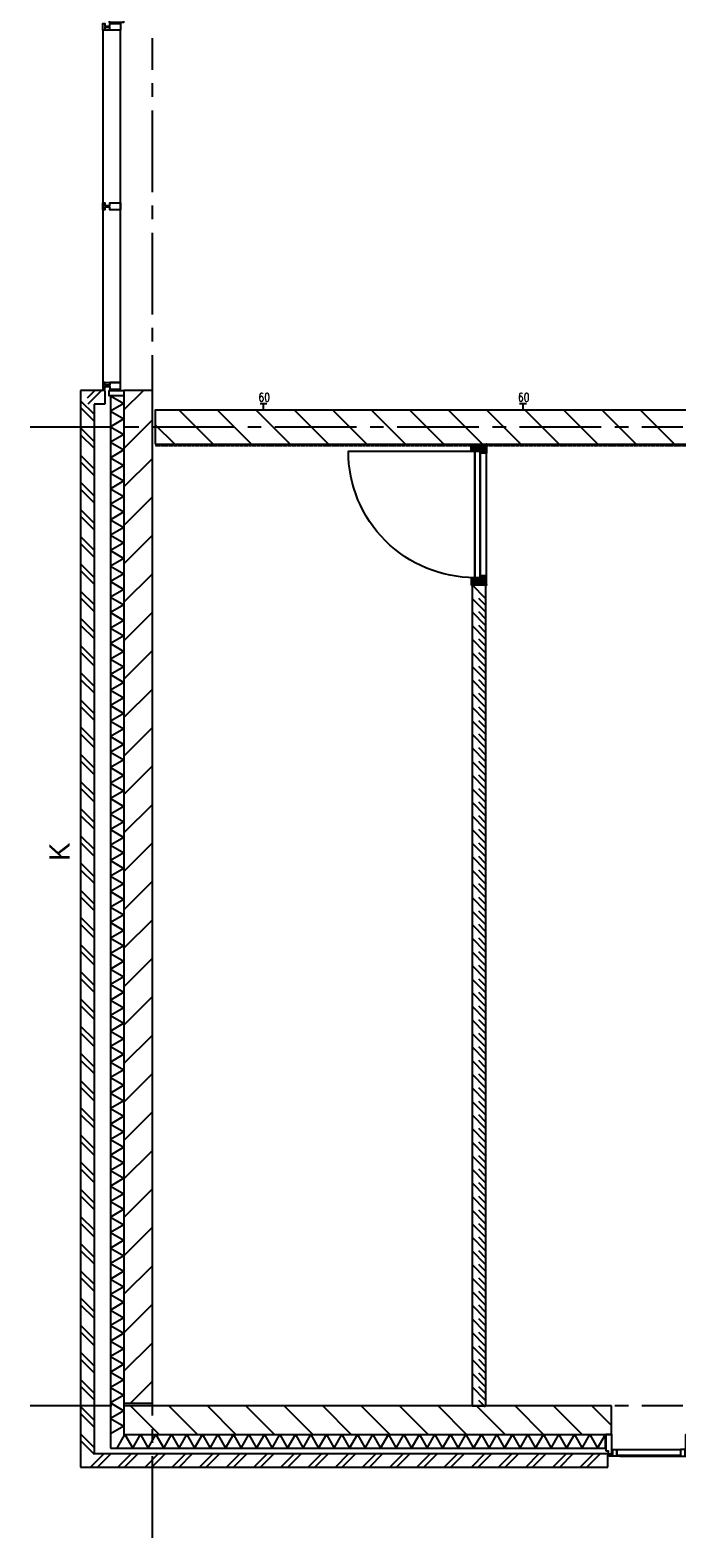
# Model space of a CAD drawing. Extents: x -66955 to 52345, y -20450 to 69550.
# Tile 3 of 132: x -54230 to -49473, y -520 to 10571. Entities that reach past the tile are written whole.
import ezdxf
from ezdxf.enums import TextEntityAlignment as Align

# ---------------------------------------------------------------- set-up
doc = ezdxf.new("R2010")
doc.units = 0
doc.header["$MEASUREMENT"] = 0
doc.linetypes.add('DASHED', pattern=[0.75, 0.5, -0.25])
for name, color, linetype in [('STRAMIEN--05-', 7, 'CONTINUOUS'), ('STRAMIEN--E7-', 7, 'CONTINUOUS'), ('VERD1$--21-', 7, 'CONTINUOUS'), ('VERD1$--22-', 7, 'CONTINUOUS'), ('VERD1$--31-', 7, 'CONTINUOUS'), ('VERD1$--32-', 7, 'CONTINUOUS'), ('VERD1$--E5-', 7, 'CONTINUOUS'), ('VERD1--E5-', 7, 'CONTINUOUS')]:
    doc.layers.add(name, color=color, linetype=linetype)
doc.styles.add('ROMANS', font='ROMANS', dxfattribs={"height": 0.2})
doc.styles.add('txt', font='TXT', dxfattribs={"height": 0.2})

# ---------------------------------------------------------------- blocks, each defined once
blk = doc.blocks.new('*O144')
at = {"layer": 'VERD1$--32-', "color": 7, "linetype": 'CONTINUOUS'}
for p, q in [((-27.85, 41.5), (-57, 12.35)), ((-41.99, 41.5), (-57, 26.49)), ((-56.14, 41.5), (-57, 40.64)), ((-22.71, 32.5), (-57, -1.79)), ((-57, 28.22), (-20.28, -8.5)), ((-57, 14.08), (-34.42, -8.5)), ((-56.14, 41.5), (-6.14, -8.5)), ((-8.57, 32.5), (-43.57, -2.5)), ((-41.99, 41.5), (8.01, -8.5)), ((5.57, 32.5), (-35.43, -8.5)), ((-27.85, 41.5), (-27, 40.65)), ((19.72, 32.5), (-21.28, -8.5)), ((-18.85, 32.5), (39.15, -25.5)), ((42.86, 41.5), (-7.14, -8.5)), ((-4.71, 32.5), (53.29, -25.5)), ((57, 41.5), (7, -8.5)), ((9.43, 32.5), (57, -15.07)), ((57, 27.36), (10, -19.64)), ((57, 13.22), (18.28, -25.5)), ((23.57, 32.5), (57, -0.93)), ((28.72, 41.5), (27, 39.78)), ((28.72, 41.5), (57, 13.22)), ((42.86, 41.5), (57, 27.36)), ((-57, -0.06), (-54.56, -2.5)), ((10, -10.49), (25.01, -25.5)), ((10, -24.64), (10.86, -25.5)), ((57, -0.93), (32.43, -25.5)), ((57, -15.07), (46.57, -25.5))]:
    blk.add_line(p, q, dxfattribs=at)
blk.add_lwpolyline([(57, 41.5), (57, -25.5), (10, -25.5), (10, -8.5), (-41, -8.5), (-41, -2.5), (-57, -2.5), (-57, 41.5), (-27, 41.5), (-27, 32.5), (27, 32.5), (27, 41.5)], close=True, dxfattribs=at)
blk.add_lwpolyline([(57, 41.5), (57, -25.5), (10, -25.5), (10, -8.5), (-41, -8.5), (-41, -2.5), (-57, -2.5), (-57, 41.5), (-27, 41.5), (-27, 32.5), (27, 32.5), (27, 41.5)], close=True, dxfattribs=at)
blk.add_point((57, 41.5), dxfattribs=at)
at = {"layer": 'VERD1$--32-', "color": 7, "linetype": 'CONTINUOUS', "style": 'txt'}
blk.add_text('67x114', height=10, dxfattribs=at).set_placement((-19, 8.5))
blk = doc.blocks.new('*O145')
at = {"layer": 'VERD1$--32-', "color": 7, "linetype": 'CONTINUOUS'}
for p, q in [((-57, -28.22), (-20.28, 8.5)), ((-57, -14.08), (-34.42, 8.5)), ((-57, 0.06), (-54.56, 2.5)), ((-22.71, -32.5), (-57, 1.79)), ((-56.14, -41.5), (-6.14, 8.5)), ((-8.57, -32.5), (-43.57, 2.5)), ((-41.99, -41.5), (8.01, 8.5)), ((5.57, -32.5), (-35.43, 8.5)), ((19.72, -32.5), (-21.28, 8.5)), ((-18.85, -32.5), (39.15, 25.5)), ((42.86, -41.5), (-7.14, 8.5)), ((-4.71, -32.5), (53.29, 25.5)), ((57, -41.5), (7, 8.5)), ((9.43, -32.5), (57, 15.07)), ((10, 10.49), (25.01, 25.5)), ((10, 24.64), (10.86, 25.5)), ((57, -27.36), (10, 19.64)), ((57, -13.22), (18.28, 25.5)), ((23.57, -32.5), (57, 0.93)), ((57, 0.93), (32.43, 25.5)), ((57, 15.07), (46.57, 25.5)), ((-27.85, -41.5), (-57, -12.35)), ((-41.99, -41.5), (-57, -26.49)), ((-56.14, -41.5), (-57, -40.64)), ((-27.85, -41.5), (-27, -40.65)), ((28.72, -41.5), (27, -39.78)), ((28.72, -41.5), (57, -13.22)), ((42.86, -41.5), (57, -27.36))]:
    blk.add_line(p, q, dxfattribs=at)
blk.add_lwpolyline([(57, -41.5), (57, 25.5), (10, 25.5), (10, 8.5), (-41, 8.5), (-41, 2.5), (-57, 2.5), (-57, -41.5), (-27, -41.5), (-27, -32.5), (27, -32.5), (27, -41.5)], close=True, dxfattribs=at)
blk.add_lwpolyline([(57, -41.5), (57, 25.5), (10, 25.5), (10, 8.5), (-41, 8.5), (-41, 2.5), (-57, 2.5), (-57, -41.5), (-27, -41.5), (-27, -32.5), (27, -32.5), (27, -41.5)], close=True, dxfattribs=at)
blk.add_point((57, -41.5), dxfattribs=at)
at = {"layer": 'VERD1$--32-', "color": 7, "linetype": 'CONTINUOUS', "style": 'txt'}
blk.add_text('67x114', height=10, dxfattribs=at).set_placement((-19, -18.5))
blk = doc.blocks.new('*O143')
at = {"layer": 'VERD1$--32-', "color": 7, "linetype": 'CONTINUOUS'}
blk.add_lwpolyline([(422, -465, -0.414214), (-508, 465), (422, 465), (422, -465)], format="xyb", dxfattribs=at)
for points in [[(460, 465), (460, -465), (422, -465), (422, 465)], [(509, -450), (509, 450), (462, 450), (462, -450)]]:
    blk.add_lwpolyline(points, close=True, dxfattribs=at)
for name, p in [('*O144', (452, 476)), ('*O145', (452, -476))]:
    blk.add_blockref(name, p, dxfattribs=at)
blk = doc.blocks.new('BI$AF')
at = {"layer": 'VERD1$--32-', "color": 7, "linetype": 'CONTINUOUS'}
blk.add_blockref('*O143', (-508.51, 517), dxfattribs=at)
blk = doc.blocks.new('*O155')
at = {"layer": 'VERD1$--21-', "color": 7, "linetype": 'CONTINUOUS'}
for points in [[(77.5, 1393), (-32.5, 1393), (-32.5, 1355), (77.5, 1355)], [(77.5, -1393), (-32.5, -1393), (-32.5, -1355), (77.5, -1355)]]:
    blk.add_lwpolyline(points, close=True, dxfattribs=at)
at = {"layer": 'VERD1$--31-', "color": 7, "linetype": 'CONTINUOUS'}
for points in [[(52.5, 1295), (-27.5, 1295), (-27.5, 1315), (-62.5, 1315), (-62.5, 1295), (-77.5, 1295), (-77.5, 1345), (-62.5, 1345), (-62.5, 1325), (-27.5, 1325), (-27.5, 1345), (52.5, 1345)], [(52.5, 1295), (-77.5, 1295), (-77.5, -1295), (52.5, -1295)], [(52.5, -25), (-27.5, -25), (-27.5, -5), (-62.5, -5), (-62.5, -25), (-77.5, -25), (-77.5, 25), (-62.5, 25), (-62.5, 5), (-27.5, 5), (-27.5, 25), (52.5, 25)], [(52.5, -1295), (-27.5, -1295), (-27.5, -1315), (-62.5, -1315), (-62.5, -1295), (-77.5, -1295), (-77.5, -1345), (-62.5, -1345), (-62.5, -1325), (-27.5, -1325), (-27.5, -1345), (52.5, -1345)]]:
    blk.add_lwpolyline(points, close=True, dxfattribs=at)
blk = doc.blocks.new('MRKFFF')
at = {"layer": 'VERD1$--21-', "color": 7, "linetype": 'CONTINUOUS'}
blk.add_blockref('*O155', (-77.5, -1355), dxfattribs=at)
blk = doc.blocks.new('*O163')
at = {"layer": 'VERD1$--31-', "color": 7, "linetype": 'CONTINUOUS'}
for points in [[(-317, -53.5), (-298, -53.5), (-298, -75.5), (-273, -75.5), (-273, 66.5), (-317, 66.5)], [(317, -53.5), (298, -53.5), (298, -75.5), (273, -75.5), (273, 66.5), (317, 66.5)], [(-212, -92.5), (-290, -92.5), (-290, -87.5), (-268, -87.5), (-268, -42.5), (-234, -42.5), (-234, -87.5), (-212, -87.5)], [(-268, -83.5), (-273, -83.5), (-273, -53.5), (-268, -53.5)], [(234, -42.5), (234, -87.5), (-234, -87.5), (-234, -42.5)], [(-212, -87.5), (-212, -92.5), (212, -92.5), (212, -87.5)], [(212, -92.5), (290, -92.5), (290, -87.5), (268, -87.5), (268, -42.5), (234, -42.5), (234, -87.5), (212, -87.5)], [(268, -83.5), (273, -83.5), (273, -53.5), (268, -53.5)]]:
    blk.add_lwpolyline(points, close=True, dxfattribs=at)
blk = doc.blocks.new('MERKOF')
at = {"layer": 'VERD1$--31-', "color": 7, "linetype": 'CONTINUOUS'}
blk.add_blockref('*O163', (-317, -66.5), dxfattribs=at)

msp = doc.modelspace()

# ---------------------------------------------------------------- linework, layer by layer
at = {"layer": 'STRAMIEN--E7-', "color": 1, "linetype": 'CONTINUOUS'}
for p, q in [((-53330, 10280), (-53330, 10512)), ((-53330, 10080), (-53330, 10180)), ((-53330, 9680), (-53330, 9980)), ((-53330, 9380), (-53330, 9680)), ((-53330, 9180), (-53330, 9280)), ((-53330, 8780), (-53330, 9080)), ((-53330, 8480), (-53330, 8780)), ((-53330, 8280), (-53330, 8380)), ((-53330, 7880), (-53330, 8180)), ((-53330, 7580), (-53330, 7880)), ((-53930, 7650), (-54230, 7650)), ((-53630, 7650), (-53930, 7650)), ((-53430, 7650), (-53530, 7650)), ((-53030, 7650), (-53330, 7650)), ((-52730, 7650), (-53030, 7650)), ((-52530, 7650), (-52630, 7650)), ((-52130, 7650), (-52430, 7650)), ((-51830, 7650), (-52130, 7650)), ((-51630, 7650), (-51730, 7650)), ((-51230, 7650), (-51530, 7650)), ((-50930, 7650), (-51230, 7650)), ((-50730, 7650), (-50830, 7650)), ((-50330, 7650), (-50630, 7650)), ((-50030, 7650), (-50330, 7650)), ((-49830, 7650), (-49930, 7650)), ((-49430, 7650), (-49730, 7650)), ((-53330, 7380), (-53330, 7480)), ((-53330, 6980), (-53330, 7280)), ((-53330, 6680), (-53330, 6980)), ((-53330, 6480), (-53330, 6580)), ((-53330, 6080), (-53330, 6380)), ((-53330, 5780), (-53330, 6080)), ((-53330, 5580), (-53330, 5680)), ((-53330, 5180), (-53330, 5480)), ((-53330, 4880), (-53330, 5180)), ((-53330, 4680), (-53330, 4780)), ((-53330, 4280), (-53330, 4580)), ((-53330, 3980), (-53330, 4280)), ((-53330, 3780), (-53330, 3880)), ((-53330, 3380), (-53330, 3680)), ((-53330, 3080), (-53330, 3380)), ((-53330, 2880), (-53330, 2980)), ((-53330, 2480), (-53330, 2780)), ((-53330, 2180), (-53330, 2480)), ((-53330, 1980), (-53330, 2080)), ((-53330, 1580), (-53330, 1880)), ((-53330, 1280), (-53330, 1580)), ((-53330, 1080), (-53330, 1180)), ((-53330, 680), (-53330, 980)), ((-53330, 380), (-53330, 680)), ((-53930, 450), (-54230, 450)), ((-53630, 450), (-53930, 450)), ((-53430, 450), (-53530, 450)), ((-53030, 450), (-53330, 450)), ((-52730, 450), (-53030, 450)), ((-52530, 450), (-52630, 450)), ((-52130, 450), (-52430, 450)), ((-51830, 450), (-52130, 450)), ((-51630, 450), (-51730, 450)), ((-51230, 450), (-51530, 450)), ((-50930, 450), (-51230, 450)), ((-50730, 450), (-50830, 450)), ((-50330, 450), (-50630, 450)), ((-50030, 450), (-50330, 450)), ((-49830, 450), (-49930, 450)), ((-49430, 450), (-49730, 450)), ((-53330, 180), (-53330, 280)), ((-53330, -220), (-53330, 80)), ((-53330, -520), (-53330, -220))]:
    msp.add_line(p, q, dxfattribs=at)
at = {"layer": 'VERD1$--21-', "color": 7, "linetype": 'CONTINUOUS'}
for p, q in [((-53860, 7920), (-53860, 0)), ((-53680, 7920), (-53860, 7920)), ((-53755, 7920), (-53810, 7865)), ((-53705, 7920), (-53805, 7820)), ((-53680, 7920), (-53680, 7820)), ((-53640, 7882), (-53640, 140)), ((-53540, 7776.84), (-53396.84, 7920)), ((-53540, 7882), (-53540, 240)), ((-53860, 7845), (-53760, 7745)), ((-53860, 7795), (-53760, 7695)), ((-53760, 7820), (-53760, 100)), ((-53680, 7820), (-53760, 7820)), ((-52884, 7525), (-53134, 7775)), ((-52601.16, 7525), (-52851.16, 7775)), ((-52318.31, 7525), (-52568.31, 7775)), ((-52035.47, 7525), (-52285.47, 7775)), ((-51752.63, 7525), (-52002.63, 7775)), ((-51469.79, 7525), (-51719.79, 7775)), ((-51186.94, 7525), (-51436.94, 7775)), ((-50904.1, 7525), (-51154.1, 7775)), ((-50621.26, 7525), (-50871.26, 7775)), ((-50338.42, 7525), (-50588.42, 7775)), ((-50055.57, 7525), (-50305.57, 7775)), ((-49772.73, 7525), (-50022.73, 7775)), ((-49489.89, 7525), (-49739.89, 7775)), ((-53540, 7494), (-53330, 7704)), ((-53166.84, 7525), (-53310, 7668.16)), ((-53860, 7645), (-53760, 7545)), ((-53860, 7595), (-53760, 7495)), ((-53860, 7445), (-53760, 7345)), ((-53860, 7395), (-53760, 7295)), ((-53540, 7211.16), (-53330, 7421.16)), ((-53860, 7245), (-53760, 7145)), ((-53860, 7195), (-53760, 7095)), ((-53540, 6928.31), (-53330, 7138.31)), ((-53860, 7045), (-53760, 6945)), ((-53860, 6995), (-53760, 6895)), ((-53860, 6845), (-53760, 6745)), ((-53860, 6795), (-53760, 6695)), ((-53540, 6645.47), (-53330, 6855.47)), ((-53860, 6645), (-53760, 6545)), ((-53860, 6595), (-53760, 6495)), ((-53540, 6362.63), (-53330, 6572.63)), ((-53860, 6445), (-53760, 6345)), ((-53860, 6395), (-53760, 6295)), ((-53860, 6245), (-53760, 6145)), ((-53540, 6079.79), (-53330, 6289.79)), ((-53860, 6195), (-53760, 6095)), ((-53860, 6045), (-53760, 5945)), ((-53860, 5995), (-53760, 5895)), ((-53540, 5796.94), (-53330, 6006.94)), ((-53860, 5845), (-53760, 5745)), ((-53860, 5795), (-53760, 5695)), ((-53540, 5514.1), (-53330, 5724.1)), ((-53860, 5645), (-53760, 5545)), ((-53860, 5595), (-53760, 5495)), ((-53860, 5445), (-53760, 5345)), ((-53540, 5231.26), (-53330, 5441.26)), ((-53860, 5395), (-53760, 5295)), ((-53860, 5245), (-53760, 5145)), ((-53860, 5195), (-53760, 5095)), ((-53540, 4948.42), (-53330, 5158.42)), ((-53860, 5045), (-53760, 4945)), ((-53860, 4995), (-53760, 4895)), ((-53860, 4845), (-53760, 4745)), ((-53860, 4795), (-53760, 4695)), ((-53540, 4665.57), (-53330, 4875.57)), ((-53860, 4645), (-53760, 4545)), ((-53860, 4595), (-53760, 4495)), ((-53540, 4382.73), (-53330, 4592.73)), ((-53860, 4445), (-53760, 4345)), ((-53860, 4395), (-53760, 4295)), ((-53860, 4245), (-53760, 4145)), ((-53540, 4099.89), (-53330, 4309.89)), ((-53860, 4195), (-53760, 4095)), ((-53860, 4045), (-53760, 3945)), ((-53860, 3995), (-53760, 3895)), ((-53540, 3817.04), (-53330, 4027.04)), ((-53860, 3845), (-53760, 3745)), ((-53860, 3795), (-53760, 3695)), ((-53540, 3534.2), (-53330, 3744.2)), ((-53860, 3645), (-53760, 3545)), ((-53860, 3595), (-53760, 3495)), ((-53860, 3445), (-53760, 3345)), ((-53540, 3251.36), (-53330, 3461.36)), ((-53860, 3395), (-53760, 3295)), ((-53860, 3245), (-53760, 3145)), ((-53860, 3195), (-53760, 3095)), ((-53540, 2968.52), (-53330, 3178.52)), ((-53860, 3045), (-53760, 2945)), ((-53860, 2995), (-53760, 2895)), ((-53540, 2685.67), (-53330, 2895.67)), ((-53860, 2845), (-53760, 2745)), ((-53860, 2795), (-53760, 2695)), ((-53860, 2645), (-53760, 2545)), ((-53860, 2595), (-53760, 2495)), ((-53540, 2402.83), (-53330, 2612.83)), ((-53860, 2445), (-53760, 2345)), ((-53860, 2395), (-53760, 2295)), ((-53540, 2119.99), (-53330, 2329.99)), ((-53860, 2245), (-53760, 2145)), ((-53860, 2195), (-53760, 2095)), ((-53860, 2045), (-53760, 1945)), ((-53540, 1837.15), (-53330, 2047.15)), ((-53860, 1995), (-53760, 1895)), ((-53860, 1845), (-53760, 1745)), ((-53860, 1795), (-53760, 1695)), ((-53540, 1554.3), (-53330, 1764.3)), ((-53860, 1645), (-53760, 1545)), ((-53860, 1595), (-53760, 1495)), ((-53860, 1445), (-53760, 1345)), ((-53540, 1271.46), (-53330, 1481.46)), ((-53860, 1395), (-53760, 1295)), ((-53860, 1245), (-53760, 1145)), ((-53860, 1195), (-53760, 1095)), ((-53540, 988.62), (-53330, 1198.62)), ((-53860, 1045), (-53760, 945)), ((-53860, 995), (-53760, 895)), ((-53540, 705.77), (-53330, 915.77)), ((-53860, 845), (-53760, 745)), ((-53860, 795), (-53760, 695)), ((-53860, 645), (-53760, 545)), ((-53860, 595), (-53760, 495)), ((-53492.93, 470), (-53330, 632.93)), ((-53860, 445), (-53760, 345)), ((-53492.27, 450), (-53282.27, 240)), ((-53209.43, 450), (-52999.43, 240)), ((-52926.58, 450), (-52716.58, 240)), ((-52643.74, 450), (-52433.74, 240)), ((-52360.9, 450), (-52150.9, 240)), ((-52078.06, 450), (-51868.06, 240)), ((-51795.21, 450), (-51585.21, 240)), ((-51512.37, 450), (-51302.37, 240)), ((-51229.53, 450), (-51019.53, 240)), ((-50946.69, 450), (-50736.69, 240)), ((-50663.84, 450), (-50453.84, 240)), ((-50381, 450), (-50171, 240)), ((-50098.16, 450), (-49955, 306.84)), ((-53860, 395), (-53760, 295)), ((-53860, 245), (-53760, 145)), ((-53860, 195), (-53760, 95))]:
    msp.add_line(p, q, dxfattribs=at)
for points in [[(-53640, 7882), (-53540, 7825), (-53640, 7768)], [(-53640, 7768), (-53540, 7711), (-53640, 7654)], [(-53640, 7654), (-53540, 7597), (-53640, 7540)], [(-53640, 7540), (-53540, 7483), (-53640, 7426)], [(-53640, 7426), (-53540, 7369), (-53640, 7312)], [(-53640, 7312), (-53540, 7255), (-53640, 7198)], [(-53640, 7198), (-53540, 7141), (-53640, 7084)], [(-53640, 7084), (-53540, 7027), (-53640, 6970)], [(-53640, 6970), (-53540, 6913), (-53640, 6856)], [(-53640, 6856), (-53540, 6799), (-53640, 6742)], [(-53640, 6742), (-53540, 6685), (-53640, 6628)], [(-53640, 6628), (-53540, 6571), (-53640, 6514)], [(-53640, 6514), (-53540, 6457), (-53640, 6400)], [(-53640, 6400), (-53540, 6343), (-53640, 6286)], [(-53640, 6286), (-53540, 6229), (-53640, 6172)], [(-53640, 6172), (-53540, 6115), (-53640, 6058)], [(-53640, 6058), (-53540, 6001), (-53640, 5944)], [(-53640, 5944), (-53540, 5887), (-53640, 5830)], [(-53640, 5830), (-53540, 5773), (-53640, 5716)], [(-53640, 5716), (-53540, 5659), (-53640, 5602)], [(-53640, 5602), (-53540, 5545), (-53640, 5488)], [(-53640, 5488), (-53540, 5431), (-53640, 5374)], [(-53640, 5374), (-53540, 5317), (-53640, 5260)], [(-53640, 5260), (-53540, 5203), (-53640, 5146)], [(-53640, 5146), (-53540, 5089), (-53640, 5032)], [(-53640, 5032), (-53540, 4975), (-53640, 4918)], [(-53640, 4918), (-53540, 4861), (-53640, 4804)], [(-53640, 4804), (-53540, 4747), (-53640, 4690)], [(-53640, 4690), (-53540, 4633), (-53640, 4576)], [(-53640, 4576), (-53540, 4519), (-53640, 4462)], [(-53640, 4462), (-53540, 4405), (-53640, 4348)], [(-53640, 4348), (-53540, 4291), (-53640, 4234)], [(-53640, 4234), (-53540, 4177), (-53640, 4120)], [(-53640, 4120), (-53540, 4063), (-53640, 4006)], [(-53640, 4006), (-53540, 3949), (-53640, 3892)], [(-53640, 3892), (-53540, 3835), (-53640, 3778)], [(-53640, 3778), (-53540, 3721), (-53640, 3664)], [(-53640, 3664), (-53540, 3607), (-53640, 3550)], [(-53640, 3550), (-53540, 3493), (-53640, 3436)], [(-53640, 3436), (-53540, 3379), (-53640, 3322)], [(-53640, 3322), (-53540, 3265), (-53640, 3208)], [(-53640, 3208), (-53540, 3151), (-53640, 3094)], [(-53640, 3094), (-53540, 3037), (-53640, 2980)], [(-53640, 2980), (-53540, 2923), (-53640, 2866)], [(-53640, 2866), (-53540, 2809), (-53640, 2752)], [(-53640, 2752), (-53540, 2695), (-53640, 2638)], [(-53640, 2638), (-53540, 2581), (-53640, 2524)], [(-53640, 2524), (-53540, 2467), (-53640, 2410)], [(-53640, 2410), (-53540, 2353), (-53640, 2296)], [(-53640, 2296), (-53540, 2239), (-53640, 2182)], [(-53640, 2182), (-53540, 2125), (-53640, 2068)], [(-53640, 2068), (-53540, 2011), (-53640, 1954)], [(-53640, 1954), (-53540, 1897), (-53640, 1840)], [(-53640, 1840), (-53540, 1783), (-53640, 1726)], [(-53640, 1726), (-53540, 1669), (-53640, 1612)], [(-53640, 1612), (-53540, 1555), (-53640, 1498)], [(-53640, 1498), (-53540, 1441), (-53640, 1384)], [(-53640, 1384), (-53540, 1327), (-53640, 1270)], [(-53640, 1270), (-53540, 1213), (-53640, 1156)], [(-53640, 1156), (-53540, 1099), (-53640, 1042)], [(-53640, 1042), (-53540, 985), (-53640, 928)], [(-53640, 928), (-53540, 871), (-53640, 814)], [(-53640, 814), (-53540, 757), (-53640, 700)], [(-53640, 700), (-53540, 643), (-53640, 586)], [(-53640, 586), (-53540, 529), (-53640, 472)], [(-53640, 472), (-53540, 415), (-53640, 358)], [(-53640, 358), (-53540, 301), (-53640, 244)]]:
    msp.add_lwpolyline(points, dxfattribs=at)
for points in [[(-53540, 7920), (-53540, 470), (-53330, 470), (-53330, 7920)], [(-53310, 7525), (-48180, 7525), (-48180, 7775), (-53310, 7775)], [(-49955, 450), (-53540, 450), (-53540, 240), (-49955, 240)]]:
    msp.add_lwpolyline(points, close=True, dxfattribs=at)
at = {"layer": 'VERD1$--22-', "color": 7, "linetype": 'CONTINUOUS'}
for p, q in [((-50880, 6391), (-50980, 6491)), ((-50980, 6491), (-50980, 450)), ((-50980, 6491), (-50880, 6491)), ((-50880, 6491), (-50880, 450)), ((-50880, 6291), (-50980, 6391)), ((-50880, 6341), (-50930, 6391)), ((-50880, 6191), (-50980, 6291)), ((-50880, 6241), (-50930, 6291)), ((-50880, 6091), (-50980, 6191)), ((-50880, 6141), (-50930, 6191)), ((-50880, 5991), (-50980, 6091)), ((-50880, 5891), (-50980, 5991)), ((-50880, 6041), (-50930, 6091)), ((-50880, 5941), (-50930, 5991)), ((-50880, 5791), (-50980, 5891)), ((-50880, 5841), (-50930, 5891)), ((-50880, 5691), (-50980, 5791)), ((-50880, 5741), (-50930, 5791)), ((-50880, 5591), (-50980, 5691)), ((-50880, 5641), (-50930, 5691)), ((-50880, 5491), (-50980, 5591)), ((-50880, 5541), (-50930, 5591)), ((-50880, 5391), (-50980, 5491)), ((-50880, 5441), (-50930, 5491)), ((-50880, 5291), (-50980, 5391)), ((-50880, 5341), (-50930, 5391)), ((-50880, 5191), (-50980, 5291)), ((-50880, 5241), (-50930, 5291)), ((-50880, 5091), (-50980, 5191)), ((-50880, 5141), (-50930, 5191)), ((-50880, 4991), (-50980, 5091)), ((-50880, 4891), (-50980, 4991)), ((-50880, 5041), (-50930, 5091)), ((-50880, 4941), (-50930, 4991)), ((-50880, 4791), (-50980, 4891)), ((-50880, 4841), (-50930, 4891)), ((-50880, 4691), (-50980, 4791)), ((-50880, 4741), (-50930, 4791)), ((-50880, 4591), (-50980, 4691)), ((-50880, 4641), (-50930, 4691)), ((-50880, 4491), (-50980, 4591)), ((-50880, 4541), (-50930, 4591)), ((-50880, 4391), (-50980, 4491)), ((-50880, 4441), (-50930, 4491)), ((-50880, 4291), (-50980, 4391)), ((-50880, 4341), (-50930, 4391)), ((-50880, 4191), (-50980, 4291)), ((-50880, 4241), (-50930, 4291)), ((-50880, 4091), (-50980, 4191)), ((-50880, 4141), (-50930, 4191)), ((-50880, 3991), (-50980, 4091)), ((-50880, 4041), (-50930, 4091)), ((-50880, 3891), (-50980, 3991)), ((-50880, 3791), (-50980, 3891)), ((-50880, 3941), (-50930, 3991)), ((-50880, 3841), (-50930, 3891)), ((-50880, 3691), (-50980, 3791)), ((-50880, 3741), (-50930, 3791)), ((-50880, 3591), (-50980, 3691)), ((-50880, 3641), (-50930, 3691)), ((-50880, 3491), (-50980, 3591)), ((-50880, 3541), (-50930, 3591)), ((-50880, 3391), (-50980, 3491)), ((-50880, 3441), (-50930, 3491)), ((-50880, 3291), (-50980, 3391)), ((-50880, 3341), (-50930, 3391)), ((-50880, 3191), (-50980, 3291)), ((-50880, 3241), (-50930, 3291)), ((-50880, 3091), (-50980, 3191)), ((-50880, 3141), (-50930, 3191)), ((-50880, 2991), (-50980, 3091)), ((-50880, 3041), (-50930, 3091)), ((-50880, 2891), (-50980, 2991)), ((-50880, 2791), (-50980, 2891)), ((-50880, 2941), (-50930, 2991)), ((-50880, 2841), (-50930, 2891)), ((-50880, 2691), (-50980, 2791)), ((-50880, 2741), (-50930, 2791)), ((-50880, 2591), (-50980, 2691)), ((-50880, 2641), (-50930, 2691)), ((-50880, 2491), (-50980, 2591)), ((-50880, 2541), (-50930, 2591)), ((-50880, 2391), (-50980, 2491)), ((-50880, 2441), (-50930, 2491)), ((-50880, 2291), (-50980, 2391)), ((-50880, 2341), (-50930, 2391)), ((-50880, 2191), (-50980, 2291)), ((-50880, 2241), (-50930, 2291)), ((-50880, 2091), (-50980, 2191)), ((-50880, 2141), (-50930, 2191)), ((-50880, 1991), (-50980, 2091)), ((-50880, 2041), (-50930, 2091)), ((-50880, 1891), (-50980, 1991)), ((-50880, 1791), (-50980, 1891)), ((-50880, 1941), (-50930, 1991)), ((-50880, 1841), (-50930, 1891)), ((-50880, 1691), (-50980, 1791)), ((-50880, 1741), (-50930, 1791)), ((-50880, 1591), (-50980, 1691)), ((-50880, 1641), (-50930, 1691)), ((-50880, 1491), (-50980, 1591)), ((-50880, 1541), (-50930, 1591)), ((-50880, 1391), (-50980, 1491)), ((-50880, 1441), (-50930, 1491)), ((-50880, 1291), (-50980, 1391)), ((-50880, 1341), (-50930, 1391)), ((-50880, 1191), (-50980, 1291)), ((-50880, 1241), (-50930, 1291)), ((-50880, 1091), (-50980, 1191)), ((-50880, 1141), (-50930, 1191)), ((-50880, 991), (-50980, 1091)), ((-50880, 1041), (-50930, 1091)), ((-50880, 891), (-50980, 991)), ((-50880, 791), (-50980, 891)), ((-50880, 941), (-50930, 991)), ((-50880, 841), (-50930, 891)), ((-50880, 691), (-50980, 791)), ((-50880, 741), (-50930, 791)), ((-50880, 591), (-50980, 691)), ((-50880, 641), (-50930, 691)), ((-50880, 491), (-50980, 591)), ((-50880, 541), (-50930, 591)), ((-50980, 450), (-50880, 450)), ((-50880, 441), (-50930, 491)), ((-53540, 240), (-49997, 240)), ((-49997, 140), (-49997, 240)), ((-53640, 140), (-49997, 140)), ((-53860, 0), (-49980, 0)), ((-53785, 0), (-53685, 100)), ((-53760, 100), (-49980, 100)), ((-53735, 0), (-53635, 100)), ((-53585, 0), (-53485, 100)), ((-53535, 0), (-53435, 100)), ((-53385, 0), (-53285, 100)), ((-53335, 0), (-53235, 100)), ((-53185, 0), (-53085, 100)), ((-53135, 0), (-53035, 100)), ((-52985, 0), (-52885, 100)), ((-52935, 0), (-52835, 100)), ((-52785, 0), (-52685, 100)), ((-52735, 0), (-52635, 100)), ((-52585, 0), (-52485, 100)), ((-52535, 0), (-52435, 100)), ((-52385, 0), (-52285, 100)), ((-52335, 0), (-52235, 100)), ((-52185, 0), (-52085, 100)), ((-52135, 0), (-52035, 100)), ((-51985, 0), (-51885, 100)), ((-51935, 0), (-51835, 100)), ((-51785, 0), (-51685, 100)), ((-51735, 0), (-51635, 100)), ((-51585, 0), (-51485, 100)), ((-51535, 0), (-51435, 100)), ((-51385, 0), (-51285, 100)), ((-51335, 0), (-51235, 100)), ((-51185, 0), (-51085, 100)), ((-51135, 0), (-51035, 100)), ((-50985, 0), (-50885, 100)), ((-50935, 0), (-50835, 100)), ((-50785, 0), (-50685, 100)), ((-50735, 0), (-50635, 100)), ((-50585, 0), (-50485, 100)), ((-50535, 0), (-50435, 100)), ((-50385, 0), (-50285, 100)), ((-50335, 0), (-50235, 100)), ((-50185, 0), (-50085, 100)), ((-50135, 0), (-50035, 100)), ((-49980, 0), (-49980, 100))]:
    msp.add_line(p, q, dxfattribs=at)
for points in [[(-53590, 140), (-53533, 240), (-53476, 140)], [(-53476, 140), (-53419, 240), (-53362, 140)], [(-53362, 140), (-53305, 240), (-53248, 140)], [(-53248, 140), (-53191, 240), (-53134, 140)], [(-53134, 140), (-53077, 240), (-53020, 140)], [(-53020, 140), (-52963, 240), (-52906, 140)], [(-52906, 140), (-52849, 240), (-52792, 140)], [(-52792, 140), (-52735, 240), (-52678, 140)], [(-52678, 140), (-52621, 240), (-52564, 140)], [(-52564, 140), (-52507, 240), (-52450, 140)], [(-52450, 140), (-52393, 240), (-52336, 140)], [(-52336, 140), (-52279, 240), (-52222, 140)], [(-52222, 140), (-52165, 240), (-52108, 140)], [(-52108, 140), (-52051, 240), (-51994, 140)], [(-51994, 140), (-51937, 240), (-51880, 140)], [(-51880, 140), (-51823, 240), (-51766, 140)], [(-51766, 140), (-51709, 240), (-51652, 140)], [(-51652, 140), (-51595, 240), (-51538, 140)], [(-51538, 140), (-51481, 240), (-51424, 140)], [(-51424, 140), (-51367, 240), (-51310, 140)], [(-51310, 140), (-51253, 240), (-51196, 140)], [(-51196, 140), (-51139, 240), (-51082, 140)], [(-51082, 140), (-51025, 240), (-50968, 140)], [(-50968, 140), (-50911, 240), (-50854, 140)], [(-50854, 140), (-50797, 240), (-50740, 140)], [(-50740, 140), (-50683, 240), (-50626, 140)], [(-50626, 140), (-50569, 240), (-50512, 140)], [(-50512, 140), (-50455, 240), (-50398, 140)], [(-50398, 140), (-50341, 240), (-50284, 140)], [(-50284, 140), (-50227, 240), (-50170, 140)], [(-50170, 140), (-50113, 240), (-50056, 140)], [(-50056, 140), (-49999, 240), (-49997, 236)]]:
    msp.add_lwpolyline(points, dxfattribs=at)
at = {"layer": 'VERD1$--E5-', "color": 1, "linetype": 'DASHED'}
msp.add_lwpolyline([(-53310, 7515), (-48520, 7515), (-48520, 11625.9), (-26940, 11625.9), (-26940, 7515), (-8915, 7515), (-8915, 4505), (-1620, 4505), (-1620, 7765), (-540, 7765), (-540, 3325), (-1740, 3325), (-1740, 2205), (-540, 2205), (-540, 450)], dxfattribs=at)
at = {"layer": 'VERD1--E5-', "color": 1, "linetype": 'CONTINUOUS'}
for p, q in [((-52538.51, 7825), (-52488.51, 7825)), ((-52513.51, 7775), (-52513.51, 7825)), ((-50630, 7825), (-50580, 7825)), ((-50605, 7775), (-50605, 7825))]:
    msp.add_line(p, q, dxfattribs=at)

# ---------------------------------------------------------------- block references
at = {"layer": 'VERD1$--21-', "color": 7, "linetype": 'CONTINUOUS'}
msp.add_blockref('MRKFFF', (-53540, 10630), dxfattribs=at)
at = {"layer": 'VERD1$--31-', "color": 7, "linetype": 'CONTINUOUS'}
msp.add_blockref('MERKOF', (-49362.72, 240), dxfattribs=at)
at = {"layer": 'VERD1$--32-', "color": 7, "linetype": 'CONTINUOUS'}
msp.add_blockref('BI$AF', (-50873, 6491), dxfattribs=at)

# ---------------------------------------------------------------- texts
at = {"layer": 'STRAMIEN--05-', "color": 7, "linetype": 'DASHED', "style": 'txt'}
msp.add_text('K', height=150, rotation=90, dxfattribs=at).set_placement((-54015, 4527.56), align=Align.MIDDLE)
at = {"layer": 'VERD1--E5-', "color": 1, "linetype": 'CONTINUOUS', "style": 'ROMANS', "width": 0.8}
for p in [(-52508.36, 7870.34), (-50599.84, 7870.34)]:
    msp.add_text('60', height=62.5, dxfattribs=at).set_placement(p, align=Align.MIDDLE)

doc.saveas('drawing.dxf')
